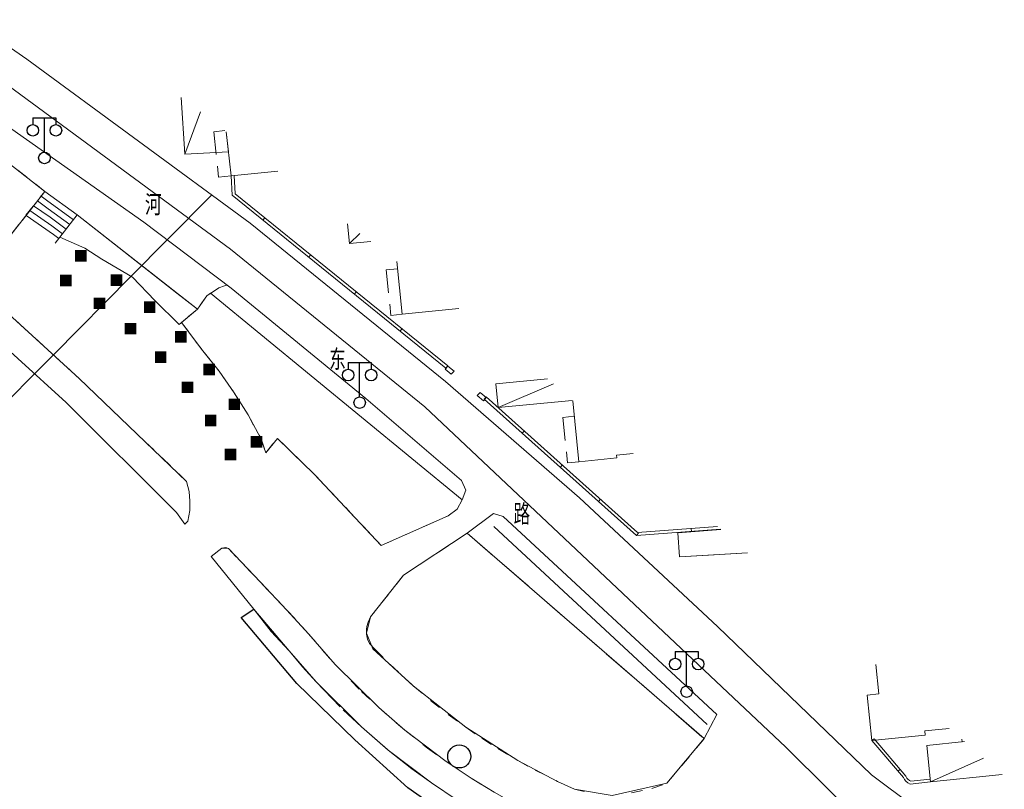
# Model space of a CAD drawing. Extents: x 39508475 to 39522402, y 3783947 to 3795549.
# Tile 158 of 256: x 39518078 to 39518164, y 3791083 to 3791150. Entities that reach past the tile are written whole.
import ezdxf
from ezdxf.enums import TextEntityAlignment as Align

# ---------------------------------------------------------------- set-up
doc = ezdxf.new("R2010")
doc.units = 0
for name, pattern in [('X0', [4, 3, -1]), ('X5', [3, 2, -1]), ('X6', [2, 1, -1])]:
    doc.linetypes.add(name, pattern=pattern)
doc.layers.get('0').update_dxf_attribs({"linetype": 'CONTINUOUS'})
for name, color, linetype in [('DLSS', 4, 'CONTINUOUS'), ('JCDL_JMDD', 1, 'CONTINUOUS'), ('JCDL_JMDD_F', 231, 'CONTINUOUS'), ('JCDL_JMDX_F', 231, 'CONTINUOUS'), ('JCDL_JT_ZJ', 100, 'CONTINUOUS'), ('JCDL_ZBM', 3, 'CONTINUOUS'), ('JMD', 6, 'CONTINUOUS'), ('SXSS', 5, 'CONTINUOUS'), ('断面线', 2, 'CONTINUOUS')]:
    doc.layers.add(name, color=color, linetype=linetype)
for name, color, linetype, lineweight in [('JCDL_JMDX', 1, 'CONTINUOUS', 0), ('JCDL_ZBX', 3, 'CONTINUOUS', 0), ('JCDL_ZBX_F', 7, 'CONTINUOUS', 0), ('TEXTL_ZJ', 7, 'CONTINUOUS', 0)]:
    doc.layers.add(name, color=color, linetype=linetype, lineweight=lineweight)
doc.styles.add('HZ', font='rs', dxfattribs={"width": 0.8, "bigfont": 'hztxt'})
doc.linetypes.add('10422', pattern='A,2,[150,AAA.SHX,S=1,R=0,X=0,Y=1],2,[177,AAA.SHX,S=1,R=0,X=0,Y=0.8],1e-09', length=4)
doc.linetypes.add('X4', pattern='A,0,-1e-09,[149,symbolx.shx,S=0.15,R=0,X=0,Y=0],-1.6', length=1.6)
doc.linetypes.add('X49', pattern='A,0,[5,symbolt.shx,S=1,R=0,X=0,Y=0],-10', length=10)

# ---------------------------------------------------------------- blocks, each defined once
blk = doc.blocks.new('2382000')
at = {"color": 0, "const_width": 1}
blk.add_lwpolyline([(-0.5, 0), (0.5, 0)], dxfattribs=at)
blk = doc.blocks.new('3521000')
at = {"color": 0}
for p, q in [((-1, 3.5), (1, 3.5)), ((0, 0.5), (0, 3.5))]:
    blk.add_line(p, q, dxfattribs=at)
at = {"color": 0, "linetype": 'Continuous', "flags": 128}
for points in [[(-1, 3.5), (-1, 2.9)], [(1, 3.5), (1, 2.9)]]:
    blk.add_lwpolyline(points, dxfattribs=at)
at = {"color": 0}
for centre in [(-1, 2.4), (1, 2.4), (0, 0)]:
    blk.add_circle(centre, 0.5, dxfattribs=at)

msp = doc.modelspace()

# ---------------------------------------------------------------- linework, layer by layer
at = {"layer": 'DLSS', "linetype": 'Continuous', "lineweight": 20}
for points in [[(39518167.09347, 3791081.71831), (39518164.83185, 3791081.11373), (39518163.4932, 3791080.87176), (39518162.40966, 3791080.76892), (39518160.23468, 3791080.80728), (39518158.08977, 3791081.16954), (39518156.065, 3791081.854), (39518152.381, 3791084.606), (39518139, 3791097.49101), (39518127.00301, 3791108.676), (39518115.36001, 3791118.789), (39518098.40999, 3791132.54), (39518079.006, 3791146.808), (39518069.92799, 3791153.11501), (39518062.95399, 3791157.822), (39518054.619, 3791163.151), (39518001.555, 3791196.202), (39518000, 3791197.22369)], [(39518000, 3791190.50009), (39518018.922, 3791178.77301), (39518023.002, 3791176.22499), (39518029.35199, 3791172.273), (39518058.385, 3791154.174), (39518062.37501, 3791151.501), (39518089.168, 3791132.64601), (39518096.749, 3791126.893), (39518108.46101, 3791117.325), (39518116.768, 3791110.18199)], [(39518137.83301, 3791087.75801), (39518138.929, 3791089.86), (39518120.38801, 3791107.058)]]:
    msp.add_lwpolyline(points, dxfattribs=at)
at = {"layer": 'DLSS', "linetype": 'Continuous', "lineweight": 0}
msp.add_lwpolyline([(39518215.83736, 3791000), (39518208.86717, 3791010.83278), (39518201.43911, 3791021.54043), (39518188.57392, 3791039.10477), (39518167.45461, 3791064.71209), (39518156.01013, 3791076.04587), (39518144.94701, 3791087.002), (39518113.57462, 3791116.59326), (39518096.67951, 3791130.29973), (39518077.3601, 3791144.50553), (39518061.39994, 3791155.45661), (39518000.02969, 3791193.81799), (39518000, 3791193.8375)], dxfattribs=at)
at = {"layer": 'DLSS', "linetype": 'X6', "lineweight": 0}
for points in [[(39518032.503, 3791151.53201), (39518041.146, 3791146.53899), (39518052.305, 3791140.96001), (39518058.89599, 3791137.839), (39518065.82499, 3791133.772), (39518070.273, 3791130.68499), (39518076.731, 3791125.28701), (39518083.529, 3791119.06799), (39518092.877, 3791110.114), (39518093.09853, 3791109.23542), (39518093.16172, 3791108.39307), (39518093.14646, 3791107.58347), (39518092.97501, 3791106.664)], [(39518076.441, 3791130.096), (39518080.562, 3791135.31701), (39518060.577, 3791150.959), (39518059.441, 3791149.262), (39518057.469, 3791150.589)], [(39518096.3854, 3791127.16893), (39518096.16249, 3791127.10017), (39518095.68499, 3791126.936), (39518094.647, 3791126.239), (39518093.815, 3791125.09), (39518092.42145, 3791123.92848), (39518094.30007, 3791121.46488), (39518095.70518, 3791119.67677), (39518097.01129, 3791117.81509), (39518098.21453, 3791115.88534), (39518099.31099, 3791113.893), (39518099.75199, 3791112.58199), (39518100.76899, 3791113.84601), (39518103.964, 3791110.748), (39518109.78, 3791104.553), (39518115.604, 3791107.12799), (39518116.36803, 3791107.68432), (39518116.817, 3791108.516)], [(39518117.25499, 3791105.617), (39518111.729, 3791101.963), (39518110.35508, 3791100.2296), (39518109.234, 3791098.8152), (39518108.851, 3791098.33201), (39518108.6358, 3791097.88283), (39518108.53582, 3791097.5026), (39518108.507, 3791097.271), (39518108.51418, 3791096.84341), (39518108.60531, 3791096.40221), (39518108.75824, 3791096.02593), (39518109.24852, 3791095.51467), (39518110.55616, 3791094.20502), (39518112.56541, 3791092.35102), (39518114.06897, 3791091.07625), (39518115.6085, 3791089.86123), (39518117.12857, 3791088.74409), (39518118.52709, 3791087.78361), (39518119.91385, 3791086.89096), (39518121.64344, 3791085.85603), (39518123.15718, 3791085.01768), (39518125.09818, 3791084.02956), (39518126.561, 3791083.372), (39518127.4079, 3791083.15462)], [(39518095.01816, 3791103.57848), (39518095.67668, 3791104.11022), (39518095.934, 3791104.318), (39518096.245, 3791104.36014), (39518096.37133, 3791104.34211), (39518096.50201, 3791104.28), (39518101.58476, 3791098.91408), (39518103.47407, 3791096.87637), (39518104.65167, 3791095.47665), (39518105.78264, 3791094.21056), (39518108.0622, 3791091.86392), (39518109.57002, 3791090.44524), (39518111.83136, 3791088.49213), (39518113.81405, 3791086.93411), (39518115.42637, 3791085.76335), (39518117.59171, 3791084.3155), (39518119.59869, 3791083.09142), (39518122.24561, 3791081.63685), (39518124.02348, 3791080.75517), (39518125.148, 3791080.235), (39518126.08818, 3791079.88016), (39518127.36066, 3791079.53153), (39518128.61572, 3791079.25263), (39518129.68701, 3791079.123)], [(39518131.51351, 3791083.02966), (39518133.28475, 3791083.40754), (39518134.608, 3791083.87401), (39518137.83301, 3791087.75801)]]:
    msp.add_lwpolyline(points, dxfattribs=at)
at = {"layer": 'JCDL_JMDX', "color": 6, "linetype": 'Continuous', "lineweight": 0}
for points in [[(39518094.07072, 3791142.21714), (39518092.72, 3791138.549)], [(39518096.75, 3791136.669), (39518096.9996, 3791136.6831)], [(39518096.75, 3791136.669), (39518096.845, 3791134.987), (39518115.40501, 3791119.947)], [(39518096.9996, 3791136.6831), (39518097.08836, 3791135.11157), (39518115.5624, 3791120.14124)], [(39518078.61399, 3791132.817), (39518080.562, 3791135.31701)], [(39518080.712, 3791134.56567), (39518080.23734, 3791134.90034)], [(39518083.374, 3791133.267), (39518080.562, 3791135.31701)], [(39518081.012, 3791133.06301), (39518079.588, 3791134.067)], [(39518080.862, 3791133.81434), (39518079.91267, 3791134.48367)], [(39518083.05533, 3791132.85734), (39518080.712, 3791134.56567)], [(39518081.312, 3791131.56034), (39518078.93866, 3791133.23367)], [(39518081.162, 3791132.31167), (39518079.26333, 3791133.65033)], [(39518082.73667, 3791132.44767), (39518080.862, 3791133.81434)], [(39518081.462, 3791130.809), (39518083.374, 3791133.267)], [(39518082.418, 3791132.038), (39518081.012, 3791133.06301)], [(39518082.09933, 3791131.62834), (39518081.162, 3791132.31167)], [(39518099.50989, 3791132.82752), (39518099.66729, 3791133.02175)], [(39518081.78066, 3791131.21867), (39518081.312, 3791131.56034)], [(39518107.93602, 3791131.66544), (39518107.03, 3791130.778)], [(39518103.48367, 3791129.60739), (39518103.64107, 3791129.80162)], [(39518107.45745, 3791126.38726), (39518107.61484, 3791126.58149)], [(39518111.43123, 3791123.16713), (39518111.58862, 3791123.36137)], [(39518115.40501, 3791119.947), (39518115.5624, 3791120.14124)], [(39518124.7376, 3791118.57875), (39518119.95199, 3791116.54)], [(39518118.722, 3791117.26), (39518118.88865, 3791117.44635)], [(39518118.722, 3791117.26), (39518131.97099, 3791105.411), (39518139.25298, 3791105.94666)], [(39518118.88865, 3791117.44635), (39518132.05852, 3791105.66812), (39518138.98738, 3791106.1778)], [(39518122.03425, 3791114.29775), (39518122.2009, 3791114.4841)], [(39518125.34649, 3791111.3355), (39518125.51315, 3791111.52185)], [(39518128.65874, 3791108.37325), (39518128.8254, 3791108.5596)], [(39518136.73405, 3791105.76137), (39518136.71571, 3791106.01069)], [(39518131.97099, 3791105.411), (39518132.13765, 3791105.59735)], [(39518152.413, 3791087.578), (39518152.60324, 3791087.7402)], [(39518152.413, 3791087.578), (39518155.155, 3791084.36201), (39518155.24901, 3791084.19417), (39518155.34964, 3791084.05464), (39518155.52915, 3791083.90901), (39518155.738, 3791083.806), (39518157.51498, 3791083.99318)], [(39518152.60324, 3791087.7402), (39518155.36114, 3791084.50556), (39518155.46014, 3791084.32882), (39518155.53297, 3791084.22784), (39518155.66489, 3791084.12082), (39518155.78373, 3791084.0622), (39518157.48879, 3791084.2418)], [(39518157.51498, 3791083.99318), (39518162.11015, 3791086.05507)], [(39518154.67677, 3791084.9229), (39518154.86701, 3791085.0851)], [(39518157.51498, 3791083.99318), (39518157.48879, 3791084.2418)]]:
    msp.add_lwpolyline(points, dxfattribs=at)
at = {"layer": 'JCDL_JMDX', "color": 6, "linetype": 'X5', "lineweight": 0}
for points in [[(39518096.19113, 3791140.60347), (39518095.25, 3791140.50401), (39518095.65, 3791136.54701), (39518096.738, 3791136.66799)], [(39518111.205, 3791128.592), (39518110.22699, 3791128.493), (39518110.62499, 3791124.542), (39518111.617, 3791124.64199)], [(39518126.553, 3791115.76699), (39518125.57501, 3791115.66799), (39518125.97301, 3791111.71701), (39518126.952, 3791111.81601)]]:
    msp.add_lwpolyline(points, dxfattribs=at)
at = {"layer": 'JCDL_JMDX_F', "linetype": 'Continuous', "lineweight": 0}
for points in [[(39518115.86799, 3791119.422), (39518115.325, 3791119.86), (39518115.579, 3791120.137), (39518116.122, 3791119.699), (39518115.86799, 3791119.422)], [(39518118.65901, 3791117.125), (39518118.116, 3791117.563), (39518118.37, 3791117.83999), (39518118.91299, 3791117.402), (39518118.65901, 3791117.125)]]:
    msp.add_lwpolyline(points, dxfattribs=at)
at = {"layer": 'JCDL_ZBM', "linetype": 'Continuous', "lineweight": 0}
for points in [[(39518032.503, 3791151.53201), (39518041.146, 3791146.53899), (39518052.305, 3791140.96001), (39518058.89599, 3791137.839), (39518065.82499, 3791133.772), (39518070.273, 3791130.68499), (39518072.11701, 3791129.18801), (39518076.731, 3791125.28701), (39518083.529, 3791119.06799), (39518092.877, 3791110.114), (39518093.09853, 3791109.23542), (39518093.1606, 3791108.39567), (39518093.14646, 3791107.58347), (39518092.97501, 3791106.664), (39518092.735, 3791106.406), (39518092.00501, 3791107.409), (39518082.419, 3791116.976), (39518073.98199, 3791124.607), (39518064.912, 3791132.03), (39518051.952, 3791138.948), (39518043.01601, 3791143.01801), (39518032.148, 3791148.819), (39518025.91, 3791152.342)], [(39518057.469, 3791150.589), (39518059.441, 3791149.262), (39518060.577, 3791150.959), (39518080.562, 3791135.31701), (39518076.441, 3791130.096)], [(39518083.374, 3791133.267), (39518093.815, 3791125.09), (39518092.22103, 3791123.76143), (39518090.11513, 3791125.82178), (39518088.18195, 3791127.87364), (39518085.50434, 3791129.42644), (39518084.03999, 3791130.37099), (39518081.8658, 3791131.32811), (39518083.374, 3791133.267)], [(39518094.95621, 3791126.48243), (39518116.817, 3791108.516), (39518116.36803, 3791107.68432), (39518115.604, 3791107.12799), (39518109.78, 3791104.553), (39518103.964, 3791110.748), (39518100.76899, 3791113.84601), (39518099.75199, 3791112.58199), (39518099.29101, 3791113.89), (39518098.21453, 3791115.88534), (39518097.01129, 3791117.81509), (39518095.70518, 3791119.67677), (39518094.30007, 3791121.46488), (39518092.42145, 3791123.92848), (39518093.815, 3791125.09), (39518094.647, 3791126.239), (39518094.95621, 3791126.48243)], [(39518138.929, 3791089.86), (39518137.83301, 3791087.75801), (39518117.25499, 3791105.617), (39518119.52737, 3791107.31501), (39518120.38801, 3791107.058), (39518138.929, 3791089.86)], [(39518135.559, 3791105.637), (39518139.28742, 3791105.91668)], [(39518117.25499, 3791105.617), (39518137.83301, 3791087.75801), (39518134.608, 3791083.87401), (39518129.858, 3791082.819), (39518126.561, 3791083.372), (39518125.09818, 3791084.02956), (39518121.64344, 3791085.85603), (39518117.12857, 3791088.74409), (39518112.56541, 3791092.35102), (39518109.069, 3791095.563), (39518108.50727, 3791096.91186), (39518108.851, 3791098.33201), (39518111.729, 3791101.963), (39518117.25499, 3791105.617)], [(39518141.6, 3791103.90415), (39518135.71099, 3791103.549), (39518135.559, 3791105.637)], [(39518116.38007, 3791082.41901), (39518114.13954, 3791083.91714), (39518110.40014, 3791086.75523), (39518108.06308, 3791088.77374), (39518104.13597, 3791092.67654), (39518101.78726, 3791095.38637), (39518098.716, 3791098.99899), (39518095.01816, 3791103.57848), (39518095.934, 3791104.318), (39518096.50201, 3791104.28), (39518099.29332, 3791101.34501), (39518101.58476, 3791098.91408), (39518103.47407, 3791096.87637), (39518105.78264, 3791094.21056), (39518109.57002, 3791090.44524), (39518111.83136, 3791088.49213), (39518115.42637, 3791085.76335), (39518117.59171, 3791084.3155), (39518119.59869, 3791083.09142)]]:
    msp.add_lwpolyline(points, dxfattribs=at)
at = {"layer": 'JCDL_ZBX', "color": 114, "linetype": 'X4', "lineweight": 0, "true_color": 0x009944}
for points in [[(39518083.374, 3791133.267), (39518092.03, 3791126.484), (39518093.815, 3791125.09), (39518092.22103, 3791123.76143), (39518090.11513, 3791125.82178), (39518088.18195, 3791127.87364), (39518085.50434, 3791129.42644), (39518084.03999, 3791130.37099), (39518081.8658, 3791131.32811), (39518083.374, 3791133.267)], [(39518094.95621, 3791126.48243), (39518116.817, 3791108.516)]]:
    msp.add_lwpolyline(points, dxfattribs=at)
at = {"layer": 'JCDL_ZBX', "color": 114, "linetype": 'X49', "lineweight": 0, "true_color": 0x009944}
msp.add_lwpolyline([(39518138.11293, 3791088.98021), (39518119.57194, 3791106.17821)], dxfattribs=at)
at = {"layer": 'JCDL_ZBX_F', "color": 114, "linetype": 'X0', "lineweight": 0, "true_color": 0x009944}
for points in [[(39518116.817, 3791108.516), (39518117.12821, 3791109.35888), (39518116.768, 3791110.18199)], [(39518120.38801, 3791107.058), (39518119.52737, 3791107.31501), (39518117.25499, 3791105.617), (39518137.83301, 3791087.75801)], [(39518139.28742, 3791105.91668), (39518135.559, 3791105.637), (39518135.71099, 3791103.549)], [(39518135.71099, 3791103.549), (39518141.6, 3791103.90415)], [(39518098.716, 3791098.99899), (39518100.22542, 3791097.06606), (39518101.78726, 3791095.38637), (39518102.95142, 3791094.00261), (39518104.13597, 3791092.67654), (39518106.48354, 3791090.25989), (39518108.06308, 3791088.77374), (39518110.40014, 3791086.75523), (39518112.45743, 3791085.13858), (39518114.13954, 3791083.91714), (39518116.38007, 3791082.41901), (39518118.47051, 3791081.14403), (39518119.89401, 3791080.18605), (39518121.613, 3791079.159), (39518123.221, 3791078.49799), (39518125.39216, 3791077.73794), (39518126.85817, 3791077.38956), (39518128.2688, 3791077.16019), (39518129.78109, 3791077.07021)]]:
    msp.add_lwpolyline(points, dxfattribs=at)
at = {"layer": 'JMD', "color": 6, "linetype": 'Continuous', "lineweight": 0}
for points in [[(39518096.32338, 3791140.50283), (39518096.52, 3791138.75), (39518092.72, 3791138.549), (39518092.41587, 3791143.47651)], [(39518100.81282, 3791137.0863), (39518096.75, 3791136.669), (39518096.32701, 3791140.50007)], [(39518108.87506, 3791130.95081), (39518107.03, 3791130.778), (39518106.85739, 3791132.48629)], [(39518116.51593, 3791125.136), (39518111.617, 3791124.64199), (39518111.15439, 3791129.21621)], [(39518126.38383, 3791117.14612), (39518119.95199, 3791116.54), (39518119.747, 3791118.59899), (39518124.22879, 3791119.02155)], [(39518131.67136, 3791112.54461), (39518130.23467, 3791112.39919), (39518130.25983, 3791112.15047), (39518126.9646, 3791111.81692), (39518126.42968, 3791117.10621)], [(39518159.13656, 3791088.64286), (39518157.00079, 3791088.42596), (39518157.03919, 3791088.0479), (39518152.413, 3791087.578), (39518151.992, 3791091.538), (39518153.00244, 3791091.64541), (39518152.74037, 3791094.20918)], [(39518163.72662, 3791084.64832), (39518157.51498, 3791083.99318), (39518157.18134, 3791087.15653), (39518160.45744, 3791087.49335)], [(39518160.4493, 3791087.50043), (39518160.24302, 3791087.47948), (39518160.22068, 3791087.69939)]]:
    msp.add_lwpolyline(points, dxfattribs=at)
at = {"layer": 'SXSS', "linetype": '10422', "flags": 128}
msp.add_lwpolyline([(39518449.48473, 3790737.8652), (39518441.447, 3790733.275), (39518441.23401, 3790733.11754), (39518440.53084, 3790732.75076), (39518440.27996, 3790732.66579), (39518439.89322, 3790732.57518), (39518439.49862, 3790732.5298), (39518438.96936, 3790732.54064), (39518438.707, 3790732.577), (39518436.662, 3790733.46), (39518433.87201, 3790735.47201), (39518426.351, 3790742.08299), (39518415.254, 3790751.118), (39518399.707, 3790763.136), (39518379.749, 3790779.03799), (39518372.27501, 3790785.57387), (39518360.36681, 3790796.35909), (39518345.27717, 3790811.07064), (39518326.23183, 3790830.33795), (39518255.78288, 3790902.11424), (39518235.85, 3790922.452), (39518234.77605, 3790923.76418), (39518233.05791, 3790926.18279), (39518232.17208, 3790927.62865), (39518231.55519, 3790928.74082), (39518230.798, 3790930.258), (39518229.73735, 3790930.12785), (39518229.02759, 3790930.06598), (39518227.2481, 3790929.99781), (39518223.69639, 3790930.23255), (39518220.55504, 3790930.86308), (39518217.51696, 3790931.88075), (39518213.70861, 3790933.81154), (39518210.54336, 3790936.1151), (39518208.72678, 3790937.82194), (39518207.08466, 3790939.69723), (39518205.44143, 3790942.02384), (39518204.54957, 3790943.56522), (39518203.48533, 3790945.81925), (39518202.75114, 3790947.82594), (39518202.35573, 3790949.19471), (39518202.03703, 3790950.58335), (39518201.66668, 3790953.04833), (39518201.54121, 3790955.18142), (39518201.65107, 3790958.02769), (39518201.88008, 3790959.79371), (39518202.31596, 3790961.88555), (39518203.0426, 3790964.26993), (39518203.56085, 3790965.59708), (39518204.15206, 3790966.89337), (39518204.64227, 3790967.84292), (39518204.99089, 3790968.46424), (39518205.172, 3790968.77099), (39518204.66604, 3790969.82759), (39518202.59546, 3790974.0312), (39518200.453, 3790978.19865), (39518198.815, 3790981.26999), (39518197.67481, 3790983.35521), (39518193.00101, 3790991.478), (39518192.23824, 3790991.09723), (39518191.26253, 3790990.79084), (39518190.58903, 3790990.68189), (39518189.73688, 3790990.65556), (39518188.72249, 3790990.78548), (39518187.7455, 3790991.08775), (39518187.28017, 3790991.30089), (39518186.69161, 3790991.64594), (39518186.41318, 3790991.84328), (39518185.77099, 3790992.404), (39518181.01013, 3791000), (39518175.91501, 3791008.15599), (39518174.80978, 3791009.97604), (39518174.75824, 3791010.12538), (39518174.57262, 3791010.89244), (39518174.50677, 3791011.67888), (39518174.58784, 3791012.62203), (39518174.81422, 3791013.46183), (39518175.42943, 3791014.64913), (39518176.15453, 3791015.4814), (39518176.90599, 3791016.05692), (39518176.44947, 3791016.61859), (39518170.488, 3791023.95199), (39518157.722, 3791038.938), (39518157.4625, 3791040.03786), (39518157.32633, 3791041.38675), (39518157.38317, 3791042.74133), (39518157.57772, 3791043.85451), (39518146.18148, 3791045.56442), (39518146.93326, 3791046.09172), (39518147.68505, 3791046.61903), (39518148.33873, 3791047.26398), (39518148.9924, 3791047.90893), (39518149.35075, 3791048.40529), (39518149.64756, 3791048.81639), (39518148.39507, 3791049.21139), (39518146.2295, 3791049.95385), (39518142.77179, 3791051.56288), (39518140.80917, 3791052.74146), (39518139.24882, 3791053.83937), (39518137.19269, 3791055.54363), (39518134.49532, 3791058.35119), (39518133.13987, 3791060.09613), (39518132.28324, 3791061.35953), (39518130.44235, 3791064.69956), (39518129.69049, 3791066.45308), (39518129.17343, 3791067.88925), (39518128.73095, 3791069.41923), (39518128.43949, 3791070.59437), (39518126.70989, 3791069.24333), (39518125.28107, 3791067.47443), (39518123.365, 3791076.923), (39518119.27251, 3791078.92722), (39518116.00501, 3791080.71503), (39518112.10907, 3791083.49032), (39518107.50253, 3791087.64618), (39518102.45174, 3791092.54609), (39518097.621, 3791098.276), (39518098.716, 3791098.99899)], dxfattribs=at)
at = {"layer": '断面线', "color": 1, "flags": 128}
msp.add_lwpolyline([(39518075.64955, 3791115.39782), (39518079.42803, 3791119.21657), (39518079.67066, 3791119.46178), (39518081.29931, 3791121.10778), (39518088.06241, 3791127.94296), (39518091.19435, 3791131.10827), (39518095.05323, 3791135.00827)], dxfattribs=at)
at = {"layer": '断面线'}
msp.add_circle((39518116.56295, 3791086.20283), 1, dxfattribs=at)

# ---------------------------------------------------------------- block references
at = {"layer": 'JCDL_JMDD'}
for p in [(39518083.693, 3791129.72), (39518082.38399, 3791127.574), (39518086.785, 3791127.6), (39518085.30201, 3791125.59001), (39518089.66301, 3791125.252), (39518088.004, 3791123.38801), (39518092.374, 3791122.676), (39518090.628, 3791120.91501), (39518094.841, 3791119.835), (39518092.957, 3791118.28499), (39518097.026, 3791116.815), (39518094.96899, 3791115.406), (39518098.948, 3791113.54501), (39518096.68499, 3791112.44401)]:
    msp.add_blockref('2382000', p, dxfattribs=at)
at = {"layer": 'JCDL_JMDD_F'}
for p in [(39518080.523, 3791138.221), (39518107.909, 3791116.955), (39518136.31972, 3791091.83717)]:
    msp.add_blockref('3521000', p, dxfattribs=at)

# ---------------------------------------------------------------- texts
at = {"layer": 'JCDL_JT_ZJ', "style": 'HZ', "width": 0.8}
for s, p in [('河', (39518089.26101, 3791132.69141)), ('东', (39518105.27018, 3791119.24313)), ('路', (39518121.27936, 3791105.79485))]:
    msp.add_text(s, height=1.8, dxfattribs=at).set_placement(p, align=Align.BOTTOM_LEFT)
at = {"layer": 'TEXTL_ZJ', "style": 'HZ', "width": 0.8}
msp.add_text('黄河东路', height=1.8, rotation=-35.7510426, dxfattribs=at).set_placement((39518071.82894, 3791145.69705), align=Align.BOTTOM_LEFT)

doc.saveas('drawing.dxf')
